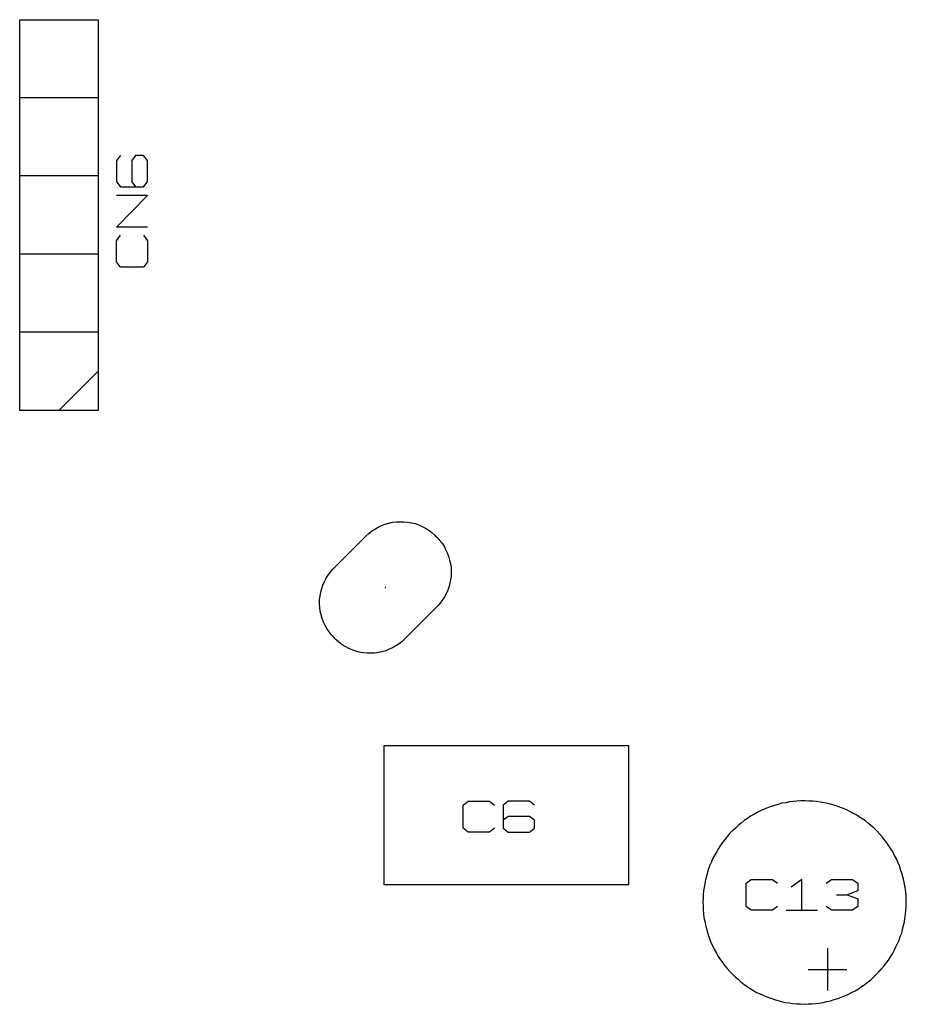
# Model space of a CAD drawing. Extents: x -93 to 502, y -337 to 504.
# Tile 12 of 15: x 190 to 272, y 133 to 223. Entities that reach past the tile are written whole.
import ezdxf

# ---------------------------------------------------------------- set-up
doc = ezdxf.new("R2010")
doc.units = 0
doc.layers.add('1', color=1, linetype='CONTINUOUS')

msp = doc.modelspace()

# ---------------------------------------------------------------- linework, layer by layer
at = {"layer": '1'}
for p, q in [((190.2, 187.15), (190.2, 223.07)), ((190.2, 223.07), (197.4, 223.07)), ((197.4, 223.07), (197.4, 187.15)), ((197.4, 215.9), (190.2, 215.9)), ((199.45, 210.6), (199.1, 210.12)), ((199.1, 210.12), (199.1, 208.17)), ((200.85, 210.6), (200.5, 210.12)), ((200.5, 210.12), (200.5, 208.17)), ((201.58, 210.6), (200.85, 210.6)), ((201.93, 210.12), (201.58, 210.6)), ((201.93, 208.17), (201.93, 210.12)), ((197.4, 208.72), (190.2, 208.72)), ((199.1, 208.17), (199.45, 207.7)), ((200.5, 208.17), (200.85, 207.7)), ((201.58, 207.7), (201.93, 208.17)), ((199.45, 207.7), (201.58, 207.7)), ((199.1, 204), (201.93, 206.92)), ((201.93, 206.92), (199.1, 206.92)), ((201.93, 204), (199.1, 204)), ((199.1, 202.75), (199.45, 203.25)), ((199.1, 200.82), (199.1, 202.75)), ((201.58, 203.25), (201.93, 202.75)), ((201.93, 202.75), (201.93, 200.82)), ((197.4, 201.52), (190.2, 201.52)), ((199.45, 200.32), (199.1, 200.82)), ((201.58, 200.32), (199.45, 200.32)), ((201.93, 200.82), (201.58, 200.32)), ((197.4, 194.35), (190.2, 194.35)), ((197.4, 190.75), (193.8, 187.15)), ((197.4, 187.15), (190.2, 187.15)), ((223.13, 176.43), (223.45, 176.58)), ((223.45, 176.58), (223.78, 176.7)), ((223.78, 176.7), (224.1, 176.8)), ((224.1, 176.8), (224.45, 176.88)), ((224.45, 176.88), (224.8, 176.93)), ((224.8, 176.93), (225.15, 176.93)), ((225.15, 176.93), (225.5, 176.93)), ((225.5, 176.93), (225.83, 176.9)), ((225.83, 176.9), (226.18, 176.83)), ((226.18, 176.83), (226.53, 176.75)), ((226.53, 176.75), (226.85, 176.63)), ((226.85, 176.63), (227.18, 176.48)), ((227.18, 176.48), (227.48, 176.33)), ((220.4, 174), (222, 175.6)), ((222, 175.6), (222.28, 175.85)), ((222.28, 175.85), (222.53, 176.05)), ((222.53, 176.05), (222.83, 176.25)), ((222.83, 176.25), (223.13, 176.43)), ((227.48, 176.33), (227.78, 176.15)), ((227.78, 176.15), (228.05, 175.93)), ((228.05, 175.93), (228.33, 175.7)), ((228.33, 175.7), (228.4, 175.6)), ((228.4, 175.6), (228.53, 175.5)), ((228.53, 175.5), (228.75, 175.25)), ((228.75, 175.25), (228.98, 174.98)), ((228.98, 174.98), (229.18, 174.68)), ((229.18, 174.68), (229.33, 174.38)), ((219.08, 172.68), (220.4, 174)), ((229.33, 174.38), (229.48, 174.08)), ((229.48, 174.08), (229.6, 173.75)), ((229.6, 173.75), (229.7, 173.4)), ((229.7, 173.4), (229.78, 173.05)), ((229.78, 173.05), (229.83, 172.73)), ((218.35, 171.75), (218.55, 172.02)), ((218.55, 172.02), (218.75, 172.32)), ((218.75, 172.32), (218.98, 172.57)), ((218.98, 172.57), (219.08, 172.68)), ((229.83, 172.02), (229.8, 171.67)), ((229.83, 172.73), (229.85, 172.38)), ((229.85, 172.38), (229.83, 172.02)), ((217.95, 170.78), (218.05, 171.1)), ((218.05, 171.1), (218.2, 171.43)), ((218.2, 171.43), (218.35, 171.75)), ((229.73, 171.32), (229.65, 171)), ((229.8, 171.67), (229.73, 171.32)), ((217.8, 170.1), (217.85, 170.45)), ((217.85, 170.45), (217.95, 170.78)), ((223.8, 170.9), (223.78, 170.9)), ((223.78, 170.9), (223.78, 170.88)), ((223.78, 170.88), (223.8, 170.88)), ((223.8, 170.88), (223.8, 170.9)), ((229.4, 170.35), (229.23, 170.02)), ((229.53, 170.65), (229.4, 170.35)), ((229.65, 171), (229.53, 170.65)), ((217.75, 169.75), (217.8, 170.1)), ((217.75, 169.4), (217.75, 169.75)), ((217.78, 169.05), (217.75, 169.4)), ((228.83, 169.45), (228.6, 169.2)), ((229.05, 169.75), (228.83, 169.45)), ((229.23, 170.02), (229.05, 169.75)), ((217.8, 168.7), (217.78, 169.05)), ((217.88, 168.37), (217.8, 168.7)), ((217.98, 168.02), (217.88, 168.37)), ((228.53, 169.1), (225.58, 166.17)), ((228.6, 169.2), (228.53, 169.1)), ((218.1, 167.7), (217.98, 168.02)), ((218.25, 167.4), (218.1, 167.7)), ((218.43, 167.1), (218.25, 167.4)), ((218.63, 166.8), (218.43, 167.1)), ((218.83, 166.52), (218.63, 166.8)), ((219.08, 166.27), (218.83, 166.52)), ((219.18, 166.17), (219.08, 166.27)), ((219.28, 166.07), (219.18, 166.17)), ((219.53, 165.85), (219.28, 166.07)), ((219.83, 165.62), (219.53, 165.85)), ((220.1, 165.45), (219.83, 165.62)), ((225.05, 165.7), (224.75, 165.52)), ((225.33, 165.92), (225.05, 165.7)), ((225.58, 166.17), (225.33, 165.92)), ((220.43, 165.27), (220.1, 165.45)), ((220.75, 165.15), (220.43, 165.27)), ((221.08, 165.02), (220.75, 165.15)), ((221.4, 164.95), (221.08, 165.02)), ((221.75, 164.87), (221.4, 164.95)), ((222.1, 164.85), (221.75, 164.87)), ((222.45, 164.85), (222.1, 164.85)), ((222.8, 164.85), (222.45, 164.85)), ((223.15, 164.9), (222.8, 164.85)), ((223.48, 164.97), (223.15, 164.9)), ((223.83, 165.07), (223.48, 164.97)), ((224.15, 165.2), (223.83, 165.07)), ((224.45, 165.35), (224.15, 165.2)), ((224.75, 165.52), (224.45, 165.35)), ((223.65, 156.33), (223.65, 143.58)), ((246.15, 156.33), (223.65, 156.33)), ((246.15, 143.58), (246.15, 156.33)), ((230.93, 150.88), (231.4, 151.23)), ((231.4, 151.23), (233.35, 151.23)), ((233.35, 151.23), (233.83, 150.88)), ((235.08, 151.23), (234.6, 150.88)), ((237.03, 151.23), (235.08, 151.23)), ((237.5, 150.88), (237.03, 151.23)), ((260.9, 151.17), (260.58, 151.1)), ((261.25, 151.22), (260.9, 151.17)), ((261.6, 151.25), (261.25, 151.22)), ((261.95, 151.27), (261.6, 151.25)), ((262.3, 151.27), (261.95, 151.27)), ((262.35, 151.27), (262.3, 151.27)), ((262.7, 151.25), (262.35, 151.27)), ((263.05, 151.25), (262.7, 151.25)), ((263.4, 151.2), (263.05, 151.25)), ((263.75, 151.15), (263.4, 151.2)), ((264.1, 151.1), (263.75, 151.15)), ((230.93, 148.75), (230.93, 150.88)), ((234.6, 150.88), (234.6, 148.75)), ((258.25, 150.35), (257.95, 150.2)), ((258.58, 150.5), (258.25, 150.35)), ((258.9, 150.62), (258.58, 150.5)), ((259.23, 150.75), (258.9, 150.62)), ((259.55, 150.85), (259.23, 150.75)), ((259.88, 150.95), (259.55, 150.85)), ((260.23, 151.05), (259.88, 150.95)), ((260.58, 151.1), (260.23, 151.05)), ((264.43, 151.02), (264.1, 151.1)), ((264.78, 150.95), (264.43, 151.02)), ((265.1, 150.85), (264.78, 150.95)), ((265.45, 150.72), (265.1, 150.85)), ((265.78, 150.6), (265.45, 150.72)), ((266.08, 150.47), (265.78, 150.6)), ((266.4, 150.32), (266.08, 150.47)), ((266.73, 150.15), (266.4, 150.32)), ((235.08, 149.83), (234.6, 149.48)), ((237.03, 149.83), (235.08, 149.83)), ((237.5, 149.48), (237.03, 149.83)), ((237.5, 148.75), (237.5, 149.48)), ((256.75, 149.45), (256.48, 149.22)), ((257.05, 149.65), (256.75, 149.45)), ((257.33, 149.85), (257.05, 149.65)), ((257.63, 150.02), (257.33, 149.85)), ((257.95, 150.2), (257.63, 150.02)), ((267.03, 150), (266.73, 150.15)), ((267.33, 149.8), (267.03, 150)), ((267.6, 149.62), (267.33, 149.8)), ((267.9, 149.42), (267.6, 149.62)), ((268.18, 149.2), (267.9, 149.42)), ((231.4, 148.4), (230.93, 148.75)), ((233.83, 148.75), (233.35, 148.4)), ((234.6, 148.75), (235.08, 148.4)), ((237.03, 148.4), (237.5, 148.75)), ((255.7, 148.55), (255.45, 148.3)), ((255.95, 148.77), (255.7, 148.55)), ((256.2, 149.02), (255.95, 148.77)), ((256.48, 149.22), (256.2, 149.02)), ((268.43, 148.97), (268.18, 149.2)), ((268.7, 148.75), (268.43, 148.97)), ((268.95, 148.5), (268.7, 148.75)), ((269.18, 148.25), (268.95, 148.5)), ((233.35, 148.4), (231.4, 148.4)), ((235.08, 148.4), (237.03, 148.4)), ((255, 147.75), (254.8, 147.47)), ((255.23, 148.02), (255, 147.75)), ((255.45, 148.3), (255.23, 148.02)), ((269.43, 147.97), (269.18, 148.25)), ((269.63, 147.72), (269.43, 147.97)), ((269.85, 147.42), (269.63, 147.72)), ((254.4, 146.9), (254.23, 146.6)), ((254.58, 147.2), (254.4, 146.9)), ((254.8, 147.47), (254.58, 147.2)), ((270.05, 147.15), (269.85, 147.42)), ((270.23, 146.85), (270.05, 147.15)), ((270.43, 146.55), (270.23, 146.85)), ((253.88, 146), (253.75, 145.67)), ((254.05, 146.3), (253.88, 146)), ((254.23, 146.6), (254.05, 146.3)), ((270.58, 146.25), (270.43, 146.55)), ((270.75, 145.95), (270.58, 146.25)), ((270.88, 145.62), (270.75, 145.95)), ((253.48, 145.02), (253.38, 144.7)), ((253.6, 145.35), (253.48, 145.02)), ((253.75, 145.67), (253.6, 145.35)), ((271.03, 145.3), (270.88, 145.62)), ((271.13, 144.97), (271.03, 145.3)), ((271.25, 144.62), (271.13, 144.97)), ((253.2, 144.02), (253.13, 143.67)), ((253.28, 144.35), (253.2, 144.02)), ((253.38, 144.7), (253.28, 144.35)), ((256.93, 143.7), (257.4, 144.05)), ((257.4, 144.05), (259.35, 144.05)), ((259.35, 144.05), (259.83, 143.7)), ((262.05, 144.05), (261.08, 143.35)), ((262.05, 141.22), (262.05, 144.05)), ((264.28, 143.7), (264.78, 144.05)), ((264.78, 144.05), (266.7, 144.05)), ((266.7, 144.05), (267.2, 143.7)), ((271.33, 144.3), (271.25, 144.62)), ((271.43, 143.95), (271.33, 144.3)), ((271.5, 143.62), (271.43, 143.95)), ((223.65, 143.58), (246.15, 143.58)), ((253.03, 143), (252.98, 142.65)), ((253.08, 143.32), (253.03, 143)), ((253.13, 143.67), (253.08, 143.32)), ((256.93, 141.57), (256.93, 143.7)), ((267.2, 143), (266.23, 142.62)), ((267.2, 143.7), (267.2, 143)), ((271.55, 143.27), (271.5, 143.62)), ((271.6, 142.92), (271.55, 143.27)), ((252.98, 142.3), (252.95, 141.95)), ((252.98, 142.65), (252.98, 142.3)), ((265.25, 142.62), (266.23, 142.62)), ((266.23, 142.62), (267.2, 142.27)), ((267.2, 142.27), (267.2, 141.57)), ((271.63, 142.57), (271.6, 142.92)), ((271.63, 142.22), (271.63, 142.57)), ((271.65, 141.87), (271.63, 142.22)), ((252.95, 141.95), (252.98, 141.6)), ((252.98, 141.6), (252.98, 141.25)), ((252.98, 141.25), (253.03, 140.9)), ((257.4, 141.22), (256.93, 141.57)), ((259.35, 141.22), (257.4, 141.22)), ((259.83, 141.57), (259.35, 141.22)), ((260.6, 141.22), (263.5, 141.22)), ((264.78, 141.22), (264.28, 141.57)), ((266.7, 141.22), (264.78, 141.22)), ((267.2, 141.57), (266.7, 141.22)), ((271.6, 141.17), (271.63, 141.52)), ((271.63, 141.52), (271.65, 141.87)), ((253.03, 140.9), (253.05, 140.55)), ((253.05, 140.55), (253.13, 140.2)), ((271.48, 140.15), (271.53, 140.5)), ((271.53, 140.5), (271.58, 140.85)), ((271.58, 140.85), (271.6, 141.17)), ((253.13, 140.2), (253.2, 139.87)), ((253.2, 139.87), (253.28, 139.52)), ((253.28, 139.52), (253.38, 139.2)), ((271.23, 139.12), (271.3, 139.47)), ((271.3, 139.47), (271.4, 139.8)), ((271.4, 139.8), (271.48, 140.15)), ((253.38, 139.2), (253.48, 138.85)), ((253.48, 138.85), (253.6, 138.52)), ((253.6, 138.52), (253.73, 138.2)), ((270.85, 138.15), (270.98, 138.47)), ((270.98, 138.47), (271.1, 138.8)), ((271.1, 138.8), (271.23, 139.12)), ((253.73, 138.2), (253.88, 137.9)), ((253.88, 137.9), (254.03, 137.57)), ((254.03, 137.57), (254.2, 137.27)), ((264.43, 133.85), (264.43, 137.72)), ((270.55, 137.52), (270.7, 137.85)), ((270.7, 137.85), (270.85, 138.15)), ((254.2, 137.27), (254.38, 136.97)), ((254.38, 136.97), (254.58, 136.67)), ((254.58, 136.67), (254.78, 136.4)), ((270, 136.62), (270.2, 136.92)), ((270.2, 136.92), (270.38, 137.22)), ((270.38, 137.22), (270.55, 137.52)), ((254.78, 136.4), (254.98, 136.12)), ((254.98, 136.12), (255.2, 135.85)), ((255.2, 135.85), (255.43, 135.6)), ((262.65, 135.77), (266.18, 135.77)), ((269.13, 135.55), (269.35, 135.8)), ((269.35, 135.8), (269.58, 136.07)), ((269.58, 136.07), (269.8, 136.35)), ((269.8, 136.35), (270, 136.62)), ((255.43, 135.6), (255.68, 135.35)), ((255.68, 135.35), (255.93, 135.1)), ((255.93, 135.1), (256.2, 134.87)), ((256.2, 134.87), (256.45, 134.65)), ((268.38, 134.82), (268.63, 135.05)), ((268.63, 135.05), (268.88, 135.3)), ((268.88, 135.3), (269.13, 135.55)), ((256.45, 134.65), (256.73, 134.42)), ((256.73, 134.42), (257.03, 134.22)), ((257.03, 134.22), (257.3, 134.02)), ((257.3, 134.02), (257.6, 133.85)), ((266.95, 133.82), (267.25, 134)), ((267.25, 134), (267.53, 134.2)), ((267.53, 134.2), (267.83, 134.4)), ((267.83, 134.4), (268.1, 134.6)), ((268.1, 134.6), (268.38, 134.82)), ((257.6, 133.85), (257.9, 133.67)), ((257.9, 133.67), (258.23, 133.52)), ((258.23, 133.52), (258.55, 133.37)), ((258.55, 133.37), (258.85, 133.25)), ((258.85, 133.25), (259.2, 133.12)), ((259.2, 133.12), (259.53, 133)), ((265.03, 133), (265.35, 133.1)), ((265.35, 133.1), (265.68, 133.22)), ((265.68, 133.22), (266, 133.35)), ((266, 133.35), (266.33, 133.5)), ((266.33, 133.5), (266.63, 133.65)), ((266.63, 133.65), (266.95, 133.82)), ((259.53, 133), (259.85, 132.92)), ((259.85, 132.92), (260.2, 132.82)), ((260.2, 132.82), (260.53, 132.75)), ((260.53, 132.75), (260.88, 132.7)), ((260.88, 132.7), (261.23, 132.65)), ((261.23, 132.65), (261.58, 132.62)), ((261.58, 132.62), (261.93, 132.6)), ((261.93, 132.6), (262.28, 132.57)), ((262.28, 132.57), (262.63, 132.6)), ((262.63, 132.6), (262.98, 132.6)), ((262.98, 132.6), (263.33, 132.65)), ((263.33, 132.65), (263.65, 132.67)), ((263.65, 132.67), (264, 132.75)), ((264, 132.75), (264.35, 132.82)), ((264.35, 132.82), (264.68, 132.9)), ((264.68, 132.9), (265.03, 133))]:
    msp.add_line(p, q, dxfattribs=at)

doc.saveas('drawing.dxf')
